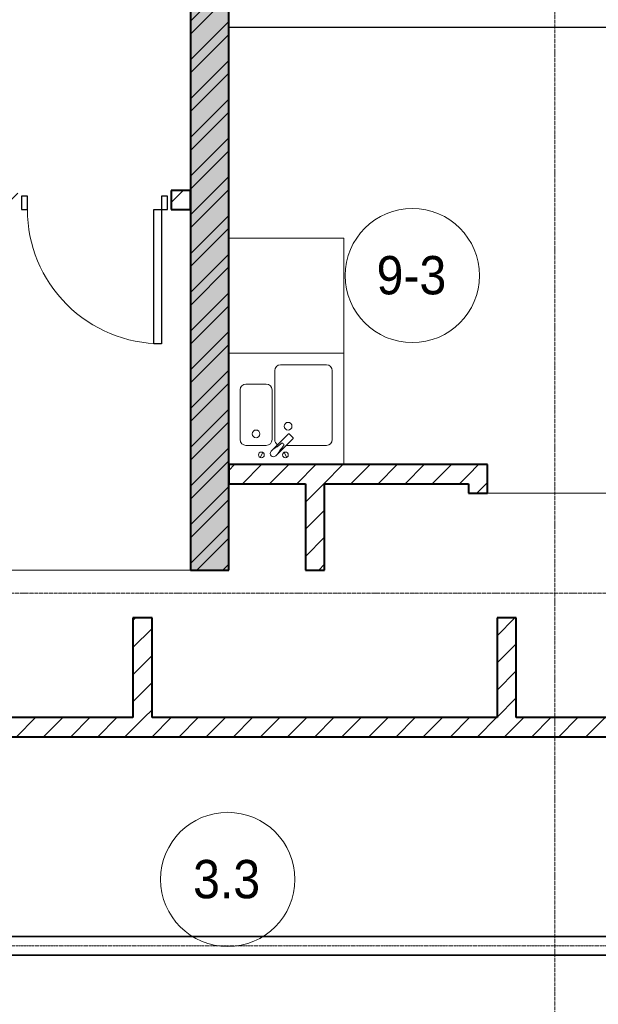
# Model space of a CAD drawing. Header units: millimetres. Extents: x 5617 to 137814, y 7718 to 189336.
# Tile 65 of 97: x 55265 to 58283, y 24155 to 29290. Entities that reach past the tile are written whole.
import ezdxf

# ---------------------------------------------------------------- set-up
doc = ezdxf.new("R2010")
doc.units = ezdxf.units.MM
for name, pattern in [('ADSK_Линия сетки', [25, 20, -2.5, 0, -2.5]), ('Линия сетки', [25, 20, -2.5, 0, -2.5]), ('Осевая', [14, 10, -2, 0, -2])]:
    doc.linetypes.add(name, pattern=pattern)
for name, color, linetype, lineweight in [('Двери', 7, 'Continuous', 18), ('Кабельные лотки', 7, 'Continuous', 18), ('Марки помещений', 7, 'Continuous', 20), ('Мебель', 7, 'Continuous', 18), ('Осевая линия', 7, 'Осевая', 18), ('Оси', 7, 'Continuous', 9), ('Перекрытия', 7, 'Continuous', 18), ('Сантехнические приборы', 7, 'Continuous', 18), ('Стены', 7, 'Continuous', 18), ('Стены разрез', 7, 'Continuous', 40)]:
    doc.layers.add(name, color=color, linetype=linetype, lineweight=lineweight)
doc.styles.add('Arial_3', font='arial.ttf', dxfattribs={"width": 0.9, "height": 200})
pattern_1 = [(45, (0, 0), (-70.71068, 70.71068), [])]

# ---------------------------------------------------------------- blocks, each defined once
blk = doc.blocks.new('A_DOR_Door - Вн_3_Одинарная_800x2100-2977896-МКСС_К4_L12_41_700_')
at = {"layer": 'Двери', "color": 253, "lineweight": 30, "true_color": 0xaaaaaa}
for p, q in [((-350, 50), (-350, 750)), ((-350, 750), (-310, 750)), ((-350, 50), (-350, 750)), ((-310, 750), (-310, 50)), ((-380, 50), (-380, -20)), ((-350, 50), (-380, 50)), ((-310, 50), (-350, 50)), ((-350, -20), (-350, 50)), ((380, 50), (350, 50)), ((350, 50), (350, -20)), ((380, -20), (380, 50)), ((-380, -20), (-350, -20)), ((350, -20), (380, -20))]:
    blk.add_line(p, q, dxfattribs=at)
at = {"layer": 'Двери', "color": 254, "lineweight": 9, "true_color": 0xd4d4d4}
blk.add_arc((-350, 50), 700, 360, 90, dxfattribs=at)
blk = doc.blocks.new('MR_Мойка - Кухонная мойка-V15-МКСС_К4_L12_41_700_')
at = {"layer": 'Сантехнические приборы', "color": 253, "true_color": 0xaaaaaa}
for p, q in [((-300, 550), (300, 550)), ((300, 550), (300, -30)), ((-30, 490), (210, 490)), ((-60, 100), (-60, 460)), ((240, 460), (240, 100)), ((-240, 100), (-240, 360)), ((-210, 390), (-104, 390)), ((-74, 360), (-74, 100)), ((-69.8, 48.2), (11.4, 129.4)), ((35.5, 105.4), (-45.7, 24.2)), ((15.7, 129.4), (35.5, 109.6)), ((-104, 70), (-210, 70)), ((210, 70), (0.1, 70)), ((-136.7, 6.7), (-122.6, 33.3)), ((-79, 39), (-69.8, 48.2)), ((-45.7, 24.2), (-55, 14.9)), ((2.7, 6.7), (-11.4, 33.3))]:
    blk.add_line(p, q, dxfattribs=at)
for centre, radius, start, end in [((-30, 460), 30, 90, 180), ((210, 460), 30, 0, 90), ((-210, 360), 30, 90, 180), ((-104, 360), 30, 0, 90), ((10, 170), 20, 0, 180), ((10, 170), 20, 180, 0), ((-157, 130), 20, 0, 180), ((-157, 130), 20, 180, 0), ((13.5, 127.3), 3, 45, 135), ((13.5, 127.3), 3, 45, 135), ((33.3, 107.5), 3, 315, 45), ((33.3, 107.5), 3, 315, 45), ((-210, 100), 30, 180, 270), ((-104, 100), 30, 270, 0), ((-171.5, 230.2), 208.5, 299.1823, 313.4054), ((-30, 100), 30, 180, 241.4489), ((136.3, -77.5), 208.5, 136.5946, 150.8177), ((-21.7, 72.3), 9.19, 315, 135), ((210, 100), 30, 270, 0), ((-129.7, 20), 15, 0, 180), ((-129.7, 20), 15, 180, 0), ((-67, 26.9), 17, 135, 315), ((-4.3, 20), 15, 0, 180), ((-4.3, 20), 15, 180, 0)]:
    blk.add_arc(centre, radius, start, end, dxfattribs=at)
blk = doc.blocks.new('MR_Зона обслуживания - MR_Зона обслуживания-V16-МКСС_К4_L12_41_700_')
at = {"layer": 'Мебель', "lineweight": 9}
for p, q in [((300, 600), (-300, 600)), ((300, 0), (300, 600)), ((-300, 0), (300, 0))]:
    blk.add_line(p, q, dxfattribs=at)
blk = doc.blocks.new('135_SLK_K4_AR_rvt-1-МКСС_К4_L12_41_700_')
at = {"layer": 'Стены разрез', "lineweight": 9, "true_color": 0xaaaaaa}
h = blk.add_hatch(dxfattribs=at)
h.set_pattern_fill('FP_1', color=253, style=0, pattern_type=2)
h.set_pattern_definition([(50, (0, 0), (218.62117, -19.1268), [22.86, -251.46]), (355, (0, 0), (-42.29187, 229.2684), [18.288, -201.168]), (100.451, (18.22, -1.6), (176.33107, 210.13963), [19.428, -213.708]), (46.184, (0, 60.96), (325.29495, -50.45164), [34.29, -377.19]), (96.636, (27.1, 56.76), (284.883, 296.91266), [29.142, -320.562]), (351.184, (0, 60.96), (284.8858, 296.9107), [27.432, -301.752]), (21, (30.48, 45.72), (181.93753, -122.71832), [22.86, -251.46]), (326, (30.48, 45.72), (74.16223, 221.0262), [18.288, -201.168]), (71.451, (45.64, 35.5), (256.10035, 98.30526), [19.428, -213.708]), (37.5, (0, 0), (3.70639, 101.465895), [3.353, -195.377, 3.353, -200.863, -201.93]), (37.5, (0, 0), (3.70639, 101.465895), [-402.946, 3.353, -198.577]), (7.5, (0, 0), (80.18358, 120.21653), [3.353, -113.081, 3.353, -190.805, -76.962]), (7.5, (0, 0), (80.18358, 120.21653), [-310.591, 3.353, -73.609]), (327.5, (-67.97, 0), (162.708646, -6.87497), [3.353, -72.847, 3.353, -234.391, -315.468]), (327.5, (-67.97, 0), (162.708646, -6.87497), [-313.944, 3.353, -312.115]), (317.5, (-98.45, 0), (177.75468, 30.51183), [3.353, -95.707, 3.353, -154.534, -224.028]), (317.5, (-98.45, 0), (177.75468, 30.51183), [-256.946, 3.353, -220.675])])
h.paths.add_polyline_path([(120450, 26420), (120650, 26420), (120650, 32900), (120450, 32900), (120450, 26544)])
h = blk.add_hatch(dxfattribs=at)
h.set_pattern_fill('FP_2', color=253, style=0, pattern_type=2)
h.set_pattern_definition([(45, (0, 0), (-101.02788, 101.02788), []), (45, (67.35, 0), (-101.02788, 101.02788), [])])
h.paths.add_polyline_path([(120450, 26420), (120650, 26420), (120650, 32900), (120450, 32900), (120450, 26544)])
h = blk.add_hatch(dxfattribs=at)
h.set_pattern_fill('FP_3', color=253, style=0, pattern_type=2)
h.set_pattern_definition(pattern_1)
h.paths.add_polyline_path([(120428.9, 28300), (120450, 28300), (120450, 28400), (120350, 28400), (120350, 28300)])
h.paths.add_polyline_path([(119550, 28300), (119550, 28400), (118660, 28400), (118660, 28300), (119030.4, 28300)])
h = blk.add_hatch(dxfattribs=at)
h.set_pattern_fill('FP_3', color=253, style=0, pattern_type=2)
h.set_pattern_definition(pattern_1)
h.paths.add_polyline_path([(121900, 26870), (121900, 26970), (120650, 26970), (120650, 26870), (121827.5, 26870)])
h = blk.add_hatch(dxfattribs=at)
h.set_pattern_fill('FP_3', color=253, style=0, pattern_type=2)
h.set_pattern_definition(pattern_1)
h.paths.add_polyline_path([(122000, 26820), (122000, 26970), (121900, 26970), (121900, 26820)])
h = blk.add_hatch(dxfattribs=at)
h.set_pattern_fill('FP_3', color=253, style=0, pattern_type=2)
h.set_pattern_definition(pattern_1)
h.paths.add_polyline_path([(121050, 26420), (121150, 26420), (121150, 26870), (121050, 26870), (121050, 26544)])
h = blk.add_hatch(dxfattribs=at)
h.set_pattern_fill('FP_3', color=253, style=0, pattern_type=2)
h.set_pattern_definition(pattern_1)
h.paths.add_polyline_path([(120250, 25650), (120250, 26170), (120150, 26170), (120150, 25650)])
h = blk.add_hatch(dxfattribs=at)
h.set_pattern_fill('FP_3', color=253, style=0, pattern_type=2)
h.set_pattern_definition(pattern_1)
h.paths.add_polyline_path([(122150, 25650), (122150, 26170), (122050, 26170), (122050, 25650)])
h = blk.add_hatch(dxfattribs=at)
h.set_pattern_fill('FP_3', color=253, style=0, pattern_type=2)
h.set_pattern_definition(pattern_1)
h.paths.add_polyline_path([(123550, 25550), (123550, 25650), (115250, 25650), (115250, 25550), (123226, 25550)])
at = {"layer": 'Перекрытия', "color": 253, "true_color": 0xaaaaaa}
for p, q in [((122000, 26820), (123100, 26820)), ((118660, 26420), (120450, 26420))]:
    blk.add_line(p, q, dxfattribs=at)
at = {"layer": 'Стены', "color": 253, "true_color": 0xaaaaaa}
for p, q in [((120650, 29250.4), (124100, 29250.4)), ((123099.6, 29249.6), (120650, 29249.6))]:
    blk.add_line(p, q, dxfattribs=at)
at = {"layer": 'Стены разрез', "color": 253, "true_color": 0xaaaaaa}
for p, q in [((120450, 32900), (120450, 26420)), ((120650, 26420), (120650, 32900)), ((120450, 28400), (120350, 28400)), ((120350, 28400), (120350, 28300)), ((120450, 28300), (120450, 28400)), ((120350, 28300), (120450, 28300)), ((121900, 26970), (120650, 26970)), ((120650, 26970), (120650, 26870)), ((122000, 26970), (121900, 26970)), ((122000, 26820), (122000, 26970)), ((120650, 26870), (121050, 26870)), ((121050, 26870), (121050, 26420)), ((121150, 26870), (121900, 26870)), ((121150, 26420), (121150, 26870)), ((121900, 26870), (121900, 26820)), ((121900, 26820), (122000, 26820)), ((120450, 26420), (120650, 26420)), ((121050, 26420), (121150, 26420)), ((120250, 26170), (120150, 26170)), ((120150, 26170), (120150, 25650)), ((120250, 25650), (120250, 26170)), ((122150, 26170), (122050, 26170)), ((122050, 26170), (122050, 25650)), ((122150, 25650), (122150, 26170)), ((120150, 25650), (118490, 25650)), ((122050, 25650), (120250, 25650)), ((123550, 25650), (122150, 25650)), ((115250, 25550), (123550, 25550))]:
    blk.add_line(p, q, dxfattribs=at)
at = {"layer": 'Двери', "color": 253, "lineweight": 18, "true_color": 0xaaaaaa, "rotation": 180}
blk.add_blockref('A_DOR_Door - Вн_3_Одинарная_800x2100-2977896-МКСС_К4_L12_41_700_', (119950, 28350), dxfattribs=at)
at = {"layer": 'Мебель', "color": 253, "lineweight": 18, "true_color": 0xaaaaaa}
blk.add_blockref('MR_Зона обслуживания - MR_Зона обслуживания-V16-МКСС_К4_L12_41_700_', (120950, 27550), dxfattribs=at)
at = {"layer": 'Сантехнические приборы', "color": 253, "lineweight": 18, "true_color": 0xaaaaaa}
blk.add_blockref('MR_Мойка - Кухонная мойка-V15-МКСС_К4_L12_41_700_', (120950, 27000), dxfattribs=at)
blk = doc.blocks.new('050_Марка_Помещение - Номер-620969-МКСС_К4_L12_41_700_')
at = {"layer": 'Марки помещений'}
blk.add_circle((0, 0), 3.5, dxfattribs=at)

msp = doc.modelspace()

# ---------------------------------------------------------------- linework, layer by layer
at = {"layer": 'Кабельные лотки', "color": 96, "true_color": 0x008000}
for p, q in [((51818.6, 24510), (66850.4, 24510)), ((51818.6, 24507.5), (66850.4, 24507.5)), ((51818.6, 24412.5), (66850.4, 24412.5)), ((51818.6, 24410), (66850.4, 24410))]:
    msp.add_line(p, q, dxfattribs=at)
at = {"layer": 'Осевая линия'}
msp.add_line((51818.6, 24460), (66850.4, 24460), dxfattribs=at)
at = {"layer": 'Оси', "linetype": 'Линия сетки'}
msp.add_line((58055.4, 12025.7), (58055.4, 33080), dxfattribs=at)
at = {"layer": 'Оси', "linetype": 'ADSK_Линия сетки'}
msp.add_line((72455.4, 26300), (25603.7, 26300), dxfattribs=at)

# ---------------------------------------------------------------- block references
at = {"lineweight": 5}
msp.add_blockref('135_SLK_K4_AR_rvt-1-МКСС_К4_L12_41_700_', (-64294.6, 0), dxfattribs=at)
at = {"layer": 'Марки помещений', "xscale": 99.99999999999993, "yscale": 99.99999999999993, "zscale": 99.99999999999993}
for p in [(57313.1, 27955.7), (56350.4, 24806.2)]:
    msp.add_blockref('050_Марка_Помещение - Номер-620969-МКСС_К4_L12_41_700_', p, dxfattribs=at)

# ---------------------------------------------------------------- texts
at = {"layer": 'Марки помещений', "lineweight": 9, "char_height": 200, "attachment_point": 1, "style": 'Arial_3'}
for s, insert, width in [('9-3', (57126.6, 28057.5), 447.342), ('3.3', (56169.7, 24907.9), 432.911)]:
    msp.add_mtext(s, dxfattribs=dict(at, insert=insert, width=width))

doc.saveas('drawing.dxf')
